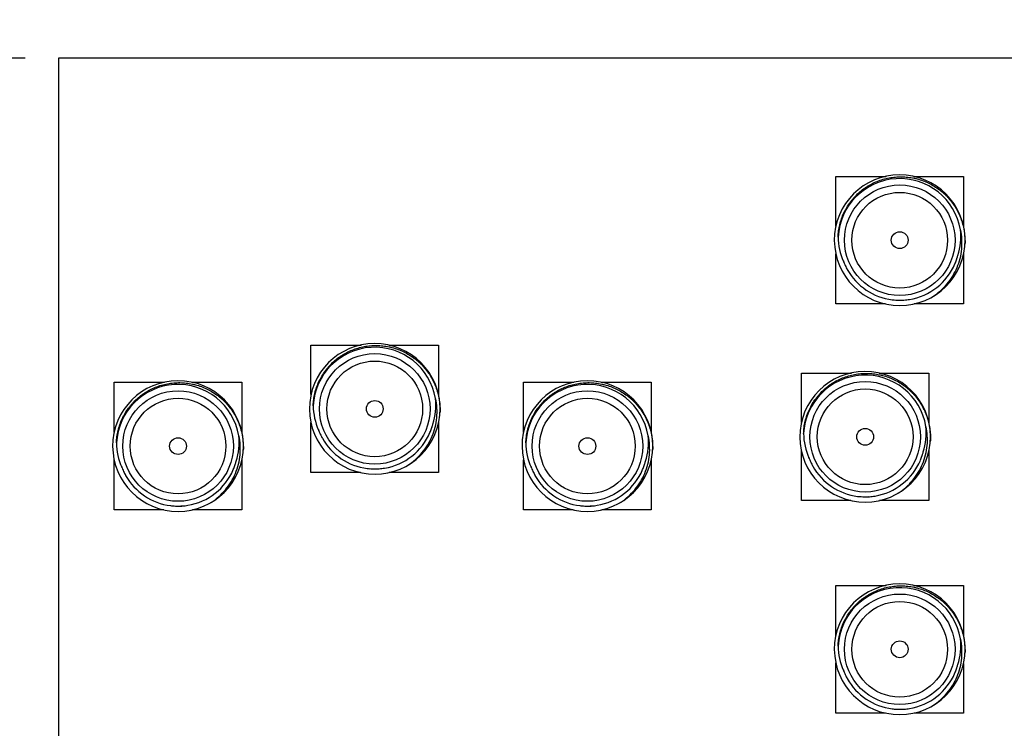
# Model space of a CAD drawing. Header units: inches. Extents: x 0 to 22, y 0 to 17.
# Tile 128 of 217: x 5.6 to 7.5, y 13.8 to 15.2. Entities that reach past the tile are written whole.
import ezdxf

# ---------------------------------------------------------------- set-up
doc = ezdxf.new("R2010")
doc.units = ezdxf.units.IN
doc.header["$LTSCALE"] = 1.21
doc.header["$MEASUREMENT"] = 0
doc.layers.get('0').update_dxf_attribs({"linetype": 'CONTINUOUS'})
doc.layers.add('02___PRT_ALL_AXES', color=7, linetype='CONTINUOUS')
doc.layers.add('DIMENSIONS', color=7, linetype='CONTINUOUS')
doc.styles.get("Standard").update_dxf_attribs({"font": 'txt', "width": 0.8})
doc.dimstyles.new('DIMSTYLE_1', dxfattribs={"dimtxt": 0.125, "dimasz": 0.18, "dimexe": 0.18, "dimexo": 0.0625, "dimgap": 0.09, "dimtad": 0, "dimtih": 1, "dimtoh": 1, "dimdec": 3, "dimzin": 4, "dimdsep": 46, "dimtxsty": 'STANDARD', "dimblk": '_FILLED', "dimblk1": '_FILLED', "dimblk2": '_FILLED', "dimcen": 0.09, "dimadec": 0, "dimazin": 0, "dimtp": 0.001, "dimtm": 0.001, "dimtfac": 1, "dimtdec": 3, "dimtofl": 0, "dimtmove": 0, "dimatfit": 3, "dimldrblk": '_FILLED', "dimfxl": 1, "dimtolj": 1, "dimtzin": 4, "dimarcsym": 0})

# ---------------------------------------------------------------- blocks, each defined once
blk = doc.blocks.new('*D3')
at = {"layer": 'DIMENSIONS', "color": 2, "linetype": 'CONTINUOUS'}
blk.add_line((5.6213, 15.1076), (5.2463, 15.1076), dxfattribs=at)
at = {"layer": 'DIMENSIONS', "color": 2, "linetype": 'CONTINUOUS', "insert": (5.1838, 15.1701), "char_height": 0.125, "width": 1.425, "attachment_point": 3, "line_spacing_factor": 0.9}
blk.add_mtext('6.560{\\Ftxt.shx;\\W1.000000;\\H0.125000; }[166.62]', dxfattribs=at)
blk = doc.blocks.new('_FILLED')
at = {"color": 0, "linetype": 'BYBLOCK'}
blk.add_solid([(0, 0), (-1, 0.174), (-1, -0.174)], dxfattribs=at)

msp = doc.modelspace()

# ---------------------------------------------------------------- linework, layer by layer
at = {"color": 7, "linetype": 'CONTINUOUS'}
for p, q in [((7.1463, 14.7919), (7.1463, 14.8851)), ((7.1463, 14.8851), (7.2408, 14.8851)), ((7.2925, 14.8851), (7.3863, 14.8851)), ((7.3863, 14.8851), (7.3863, 14.7906)), ((7.1463, 14.6451), (7.1463, 14.7393)), ((7.1604, 14.7256), (7.1604, 14.7258)), ((7.1605, 14.7252), (7.1606, 14.7251)), ((7.3863, 14.7386), (7.3863, 14.6451)), ((7.2396, 14.6451), (7.1463, 14.6451)), ((7.3863, 14.6451), (7.2933, 14.6451)), ((6.1588, 14.4744), (6.1588, 14.5676)), ((6.1588, 14.5676), (6.2533, 14.5676)), ((6.305, 14.5676), (6.3988, 14.5676)), ((6.3988, 14.5676), (6.3988, 14.4731)), ((7.0813, 14.4219), (7.0813, 14.5151)), ((7.0813, 14.5151), (7.1758, 14.5151)), ((7.2275, 14.5151), (7.3213, 14.5151)), ((7.3213, 14.5151), (7.3213, 14.4206)), ((5.7888, 14.4044), (5.7888, 14.4976)), ((5.7888, 14.4976), (5.8833, 14.4976)), ((5.935, 14.4976), (6.0288, 14.4976)), ((6.0288, 14.4976), (6.0288, 14.4031)), ((6.5588, 14.4044), (6.5588, 14.4976)), ((6.5588, 14.4976), (6.6533, 14.4976)), ((6.705, 14.4976), (6.7988, 14.4976)), ((6.7988, 14.4976), (6.7988, 14.4031)), ((6.1588, 14.3276), (6.1588, 14.4218)), ((6.3988, 14.4211), (6.3988, 14.3276)), ((6.1729, 14.4081), (6.1729, 14.4083)), ((6.173, 14.4077), (6.1731, 14.4076)), ((7.0813, 14.2751), (7.0813, 14.3693)), ((7.0954, 14.3556), (7.0954, 14.3558)), ((7.0955, 14.3552), (7.0956, 14.3551)), ((7.3213, 14.3686), (7.3213, 14.2751)), ((5.7888, 14.2576), (5.7888, 14.3518)), ((5.8029, 14.3381), (5.8029, 14.3383)), ((5.803, 14.3377), (5.8031, 14.3376)), ((6.0288, 14.3511), (6.0288, 14.2576)), ((6.5588, 14.2576), (6.5588, 14.3518)), ((6.5729, 14.3381), (6.5729, 14.3383)), ((6.573, 14.3377), (6.5731, 14.3376)), ((6.7988, 14.3511), (6.7988, 14.2576)), ((6.2521, 14.3276), (6.1588, 14.3276)), ((6.3988, 14.3276), (6.3058, 14.3276)), ((7.1746, 14.2751), (7.0813, 14.2751)), ((7.3213, 14.2751), (7.2283, 14.2751)), ((5.8821, 14.2576), (5.7888, 14.2576)), ((6.0288, 14.2576), (5.9358, 14.2576)), ((6.6521, 14.2576), (6.5588, 14.2576)), ((6.7988, 14.2576), (6.7058, 14.2576)), ((7.1463, 14.0219), (7.1463, 14.1151)), ((7.1463, 14.1151), (7.2408, 14.1151)), ((7.2925, 14.1151), (7.3863, 14.1151)), ((7.3863, 14.1151), (7.3863, 14.0206)), ((7.1463, 13.8751), (7.1463, 13.9693)), ((7.3863, 13.9686), (7.3863, 13.8751)), ((7.1604, 13.9556), (7.1604, 13.9558)), ((7.1605, 13.9552), (7.1606, 13.9551)), ((7.2396, 13.8751), (7.1463, 13.8751)), ((7.3863, 13.8751), (7.2933, 13.8751))]:
    msp.add_line(p, q, dxfattribs=at)
for centre, radius, start, end in [((7.2663, 14.7651), 0.123, 354.3786, 354.3679), ((7.2663, 14.7651), 0.116, 9.6674, 177.0667), ((7.267, 14.7722), 0.1143, 341.8427, 6.2355), ((7.2648, 14.7721), 0.1143, 180.5015, 204.2339), ((7.2663, 14.7629), 0.1228, 355.3913, 357.5066), ((7.2662, 14.7651), 0.1128, 199.7696, 200.3683), ((7.266, 14.765), 0.1127, 200.4817, 200.6721), ((7.266, 14.765), 0.1127, 200.6721, 201.0491), ((7.263, 14.7714), 0.1125, 204.3428, 204.9488), ((7.2659, 14.765), 0.1126, 201.0491, 201.367), ((7.2662, 14.7652), 0.1131, 336.8849, 340.9799), ((7.2661, 14.7652), 0.1132, 340.9784, 341.6252), ((7.2661, 14.7652), 0.1132, 341.6252, 342.3782), ((7.2664, 14.7651), 0.1129, 342.2784, 345.3648), ((7.2665, 14.7651), 0.1128, 342.3763, 345.3662), ((7.2663, 14.7652), 0.113, 201.3681, 206.1234), ((7.2663, 14.7651), 0.113, 206.1215, 208.4148), ((7.2662, 14.7651), 0.1129, 208.4154, 208.788), ((7.2662, 14.7651), 0.1129, 208.788, 209.2651), ((7.2663, 14.7651), 0.113, 209.2652, 262.8202), ((7.2663, 14.7651), 0.113, 279.4164, 336.8808), ((7.2663, 14.765), 0.1129, 262.8196, 264.7192), ((7.2663, 14.7652), 0.113, 264.7208, 267.6936), ((7.2663, 14.7653), 0.1132, 267.6926, 272.5198), ((7.2663, 14.7651), 0.113, 269.3727, 272.5649), ((7.2663, 14.7649), 0.1127, 272.5222, 273.1581), ((7.2663, 14.7648), 0.1127, 272.5656, 273.1674), ((7.2663, 14.7648), 0.1126, 273.1582, 273.367), ((7.2663, 14.7647), 0.1125, 273.1674, 273.367), ((7.2663, 14.7647), 0.1126, 273.367, 273.5608), ((7.2663, 14.7648), 0.1127, 273.5608, 274.0521), ((7.2663, 14.7652), 0.1131, 274.0536, 279.4162), ((6.2788, 14.4476), 0.123, 354.3786, 354.3679), ((6.2788, 14.4476), 0.116, 9.6674, 177.0667), ((7.2013, 14.3951), 0.123, 354.3786, 354.3679), ((7.2013, 14.3951), 0.116, 9.6674, 177.0667), ((5.9088, 14.3776), 0.123, 354.3786, 354.3679), ((5.9088, 14.3776), 0.116, 9.6674, 177.0667), ((6.6788, 14.3776), 0.123, 354.3786, 354.3679), ((6.6788, 14.3776), 0.116, 9.6674, 177.0667), ((6.2795, 14.4547), 0.1143, 341.8427, 6.2355), ((6.2773, 14.4546), 0.1143, 180.5015, 204.2339), ((6.2788, 14.4454), 0.1228, 355.3913, 357.5066), ((6.2787, 14.4477), 0.1131, 336.8849, 340.9799), ((6.2786, 14.4477), 0.1132, 340.9784, 341.6252), ((6.2786, 14.4477), 0.1132, 341.6252, 342.3782), ((6.2789, 14.4476), 0.1129, 342.2784, 345.3648), ((6.279, 14.4476), 0.1128, 342.3763, 345.3662), ((7.202, 14.4022), 0.1143, 341.8427, 6.2355), ((5.9095, 14.3847), 0.1143, 341.8427, 6.2355), ((6.2787, 14.4476), 0.1128, 199.7696, 200.3683), ((6.2785, 14.4475), 0.1127, 200.4817, 200.6721), ((6.2785, 14.4475), 0.1127, 200.6721, 201.0491), ((6.2755, 14.4539), 0.1125, 204.3428, 204.9488), ((6.2784, 14.4475), 0.1126, 201.0491, 201.367), ((6.2788, 14.4477), 0.113, 201.3681, 206.1234), ((6.2788, 14.4476), 0.113, 206.1215, 208.4148), ((6.2787, 14.4476), 0.1129, 208.4154, 208.788), ((6.2787, 14.4476), 0.1129, 208.788, 209.2651), ((6.2788, 14.4476), 0.113, 209.2652, 262.8202), ((6.2788, 14.4476), 0.113, 279.4164, 336.8808), ((6.6795, 14.3847), 0.1143, 341.8427, 6.2355), ((7.1998, 14.4021), 0.1143, 180.5015, 204.2339), ((5.9073, 14.3846), 0.1143, 180.5015, 204.2339), ((6.6773, 14.3846), 0.1143, 180.5015, 204.2339), ((7.2013, 14.3929), 0.1228, 355.3913, 357.5066), ((5.9088, 14.3754), 0.1228, 355.3913, 357.5066), ((6.6788, 14.3754), 0.1228, 355.3913, 357.5066), ((7.2012, 14.3951), 0.1128, 199.7696, 200.3683), ((7.201, 14.395), 0.1127, 200.4817, 200.6721), ((7.201, 14.395), 0.1127, 200.6721, 201.0491), ((7.198, 14.4014), 0.1125, 204.3428, 204.9488), ((7.2009, 14.395), 0.1126, 201.0491, 201.367), ((7.2013, 14.3952), 0.113, 201.3681, 206.1234), ((7.2012, 14.3952), 0.1131, 336.8849, 340.9799), ((7.2011, 14.3952), 0.1132, 340.9784, 341.6252), ((7.2011, 14.3952), 0.1132, 341.6252, 342.3782), ((7.2014, 14.3951), 0.1129, 342.2784, 345.3648), ((7.2015, 14.3951), 0.1128, 342.3763, 345.3662), ((5.9087, 14.3776), 0.1128, 199.7696, 200.3683), ((5.9085, 14.3775), 0.1127, 200.4817, 200.6721), ((5.9085, 14.3775), 0.1127, 200.6721, 201.0491), ((5.9055, 14.3839), 0.1125, 204.3428, 204.9488), ((5.9084, 14.3775), 0.1126, 201.0491, 201.367), ((5.9088, 14.3777), 0.113, 201.3681, 206.1234), ((5.9087, 14.3777), 0.1131, 336.8849, 340.9799), ((5.9086, 14.3777), 0.1132, 340.9784, 341.6252), ((5.9086, 14.3777), 0.1132, 341.6252, 342.3782), ((5.9089, 14.3776), 0.1129, 342.2784, 345.3648), ((5.909, 14.3776), 0.1128, 342.3763, 345.3662), ((6.2788, 14.4475), 0.1129, 262.8196, 264.7192), ((6.2788, 14.4477), 0.1131, 274.0536, 279.4162), ((6.6787, 14.3776), 0.1128, 199.7696, 200.3683), ((6.6785, 14.3775), 0.1127, 200.4817, 200.6721), ((6.6785, 14.3775), 0.1127, 200.6721, 201.0491), ((6.6755, 14.3839), 0.1125, 204.3428, 204.9488), ((6.6784, 14.3775), 0.1126, 201.0491, 201.367), ((6.6788, 14.3777), 0.113, 201.3681, 206.1234), ((6.6787, 14.3777), 0.1131, 336.8849, 340.9799), ((6.6786, 14.3777), 0.1132, 340.9784, 341.6252), ((6.6786, 14.3777), 0.1132, 341.6252, 342.3782), ((6.6789, 14.3776), 0.1129, 342.2784, 345.3648), ((6.679, 14.3776), 0.1128, 342.3763, 345.3662), ((7.2013, 14.3951), 0.113, 206.1215, 208.4148), ((7.2012, 14.3951), 0.1129, 208.4154, 208.788), ((7.2012, 14.3951), 0.1129, 208.788, 209.2651), ((7.2013, 14.3951), 0.113, 209.2652, 262.8202), ((7.2013, 14.3951), 0.113, 279.4164, 336.8808), ((5.9088, 14.3776), 0.113, 206.1215, 208.4148), ((5.9087, 14.3776), 0.1129, 208.4154, 208.788), ((5.9087, 14.3776), 0.1129, 208.788, 209.2651), ((5.9088, 14.3776), 0.113, 209.2652, 262.8202), ((5.9088, 14.3776), 0.113, 279.4164, 336.8808), ((6.2788, 14.4477), 0.113, 264.7208, 267.6936), ((6.2788, 14.4478), 0.1132, 267.6926, 272.5198), ((6.2788, 14.4476), 0.113, 269.3727, 272.5649), ((6.2788, 14.4474), 0.1127, 272.5222, 273.1581), ((6.2788, 14.4473), 0.1127, 272.5656, 273.1674), ((6.2788, 14.4473), 0.1126, 273.1582, 273.367), ((6.2788, 14.4472), 0.1125, 273.1674, 273.367), ((6.2788, 14.4472), 0.1126, 273.367, 273.5608), ((6.2788, 14.4473), 0.1127, 273.5608, 274.0521), ((6.6788, 14.3776), 0.113, 206.1215, 208.4148), ((6.6787, 14.3776), 0.1129, 208.4154, 208.788), ((6.6787, 14.3776), 0.1129, 208.788, 209.2651), ((6.6788, 14.3776), 0.113, 209.2652, 262.8202), ((6.6788, 14.3776), 0.113, 279.4164, 336.8808), ((7.2013, 14.395), 0.1129, 262.8196, 264.7192), ((7.2013, 14.3952), 0.113, 264.7208, 267.6936), ((7.2013, 14.3953), 0.1132, 267.6926, 272.5198), ((7.2013, 14.3951), 0.113, 269.3727, 272.5649), ((7.2013, 14.3949), 0.1127, 272.5222, 273.1581), ((7.2013, 14.3948), 0.1127, 272.5656, 273.1674), ((7.2013, 14.3948), 0.1126, 273.1582, 273.367), ((7.2013, 14.3947), 0.1125, 273.1674, 273.367), ((7.2013, 14.3947), 0.1126, 273.367, 273.5608), ((7.2013, 14.3948), 0.1127, 273.5608, 274.0521), ((7.2013, 14.3952), 0.1131, 274.0536, 279.4162), ((5.9088, 14.3775), 0.1129, 262.8196, 264.7192), ((5.9088, 14.3777), 0.113, 264.7208, 267.6936), ((5.9088, 14.3778), 0.1132, 267.6926, 272.5198), ((5.9088, 14.3776), 0.113, 269.3727, 272.5649), ((5.9088, 14.3774), 0.1127, 272.5222, 273.1581), ((5.9088, 14.3773), 0.1127, 272.5656, 273.1674), ((5.9088, 14.3773), 0.1126, 273.1582, 273.367), ((5.9088, 14.3772), 0.1125, 273.1674, 273.367), ((5.9088, 14.3772), 0.1126, 273.367, 273.5608), ((5.9088, 14.3773), 0.1127, 273.5608, 274.0521), ((5.9088, 14.3777), 0.1131, 274.0536, 279.4162), ((6.6788, 14.3775), 0.1129, 262.8196, 264.7192), ((6.6788, 14.3777), 0.113, 264.7208, 267.6936), ((6.6788, 14.3778), 0.1132, 267.6926, 272.5198), ((6.6788, 14.3776), 0.113, 269.3727, 272.5649), ((6.6788, 14.3774), 0.1127, 272.5222, 273.1581), ((6.6788, 14.3773), 0.1127, 272.5656, 273.1674), ((6.6788, 14.3773), 0.1126, 273.1582, 273.367), ((6.6788, 14.3772), 0.1125, 273.1674, 273.367), ((6.6788, 14.3772), 0.1126, 273.367, 273.5608), ((6.6788, 14.3773), 0.1127, 273.5608, 274.0521), ((6.6788, 14.3777), 0.1131, 274.0536, 279.4162), ((7.2663, 13.9951), 0.123, 354.3786, 354.3679), ((7.2663, 13.9951), 0.116, 9.6674, 177.0667), ((7.267, 14.0022), 0.1143, 341.8427, 6.2355), ((7.2648, 14.0021), 0.1143, 180.5015, 204.2339), ((7.2663, 13.9929), 0.1228, 355.3913, 357.5066), ((7.2664, 13.9951), 0.1129, 342.2784, 345.3648), ((7.2665, 13.9951), 0.1128, 342.3763, 345.3662), ((7.2662, 13.9951), 0.1128, 199.7696, 200.3683), ((7.266, 13.995), 0.1127, 200.4817, 200.6721), ((7.266, 13.995), 0.1127, 200.6721, 201.0491), ((7.263, 14.0014), 0.1125, 204.3428, 204.9488), ((7.2659, 13.995), 0.1126, 201.0491, 201.367), ((7.2663, 13.9952), 0.113, 201.3681, 206.1234), ((7.2663, 13.9951), 0.113, 279.4164, 336.8808), ((7.2662, 13.9952), 0.1131, 336.8849, 340.9799), ((7.2661, 13.9952), 0.1132, 340.9784, 341.6252), ((7.2661, 13.9952), 0.1132, 341.6252, 342.3782), ((7.2663, 13.9951), 0.113, 206.1215, 208.4148), ((7.2662, 13.9951), 0.1129, 208.4154, 208.788), ((7.2662, 13.9951), 0.1129, 208.788, 209.2651), ((7.2663, 13.9951), 0.113, 209.2652, 262.8202), ((7.2663, 13.995), 0.1129, 262.8196, 264.7192), ((7.2663, 13.9952), 0.113, 264.7208, 267.6936), ((7.2663, 13.9953), 0.1132, 267.6926, 272.5198), ((7.2663, 13.9951), 0.113, 269.3727, 272.5649), ((7.2663, 13.9949), 0.1127, 272.5222, 273.1581), ((7.2663, 13.9948), 0.1127, 272.5656, 273.1674), ((7.2663, 13.9948), 0.1126, 273.1582, 273.367), ((7.2663, 13.9947), 0.1125, 273.1674, 273.367), ((7.2663, 13.9947), 0.1126, 273.367, 273.5608), ((7.2663, 13.9948), 0.1127, 273.5608, 274.0521), ((7.2663, 13.9952), 0.1131, 274.0536, 279.4162)]:
    msp.add_arc(centre, radius, start, end, dxfattribs=at)
for points, knots in [([(7.1505, 14.7711), (7.1506, 14.775), (7.1511, 14.7809), (7.1523, 14.7886), (7.1539, 14.7963), (7.1567, 14.8057), (7.1604, 14.8148), (7.1639, 14.8218), (7.1677, 14.8287), (7.1721, 14.8352), (7.1769, 14.8414), (7.1821, 14.8473), (7.189, 14.8543), (7.1966, 14.8605), (7.2031, 14.865), (7.2097, 14.8691), (7.2184, 14.8737), (7.2294, 14.8781), (7.2407, 14.8814), (7.2503, 14.8832), (7.2581, 14.8841), (7.2659, 14.8846), (7.2758, 14.8845), (7.2855, 14.8834), (7.2932, 14.882), (7.3009, 14.8802), (7.3102, 14.8772), (7.3211, 14.8726), (7.3314, 14.8669), (7.3395, 14.8613), (7.3456, 14.8565), (7.35, 14.8526), (7.3543, 14.8485), (7.3596, 14.8427), (7.3658, 14.8351), (7.3712, 14.8269), (7.375, 14.82), (7.3777, 14.8148), (7.38, 14.8094), (7.3828, 14.8021), (7.3856, 14.7927), (7.3876, 14.783), (7.3885, 14.7752), (7.3891, 14.7674), (7.3892, 14.7615), (7.389, 14.7576)], [0, 0, 0, 0, 0.031239, 0.046873, 0.062504, 0.093748, 0.124993, 0.140622, 0.15625, 0.187496, 0.203124, 0.218752, 0.249998, 0.281245, 0.296873, 0.3125, 0.343747, 0.374993, 0.40624, 0.437486, 0.453114, 0.468742, 0.499988, 0.531235, 0.546863, 0.562491, 0.593738, 0.624984, 0.656231, 0.687478, 0.703106, 0.718734, 0.734362, 0.74999, 0.781236, 0.812483, 0.828111, 0.843739, 0.859367, 0.874996, 0.906242, 0.937487, 0.953116, 0.968748, 1, 1, 1, 1]), ([(7.3285, 14.659), (7.3335, 14.6623), (7.3432, 14.6696), (7.3558, 14.6826), (7.3664, 14.6974), (7.3746, 14.7135), (7.3804, 14.7307), (7.3834, 14.7486), (7.3837, 14.7668), (7.382, 14.7787), (7.3807, 14.7846)], [0, 0, 0, 0, 0.125011, 0.250021, 0.375026, 0.500028, 0.625026, 0.750021, 0.875012, 1, 1, 1, 1]), ([(6.163, 14.4536), (6.1631, 14.4575), (6.1636, 14.4634), (6.1648, 14.4711), (6.1664, 14.4788), (6.1692, 14.4882), (6.1729, 14.4973), (6.1764, 14.5043), (6.1802, 14.5112), (6.1846, 14.5177), (6.1894, 14.5239), (6.1946, 14.5298), (6.2015, 14.5368), (6.2091, 14.543), (6.2156, 14.5475), (6.2222, 14.5516), (6.2309, 14.5562), (6.2419, 14.5606), (6.2532, 14.5639), (6.2628, 14.5657), (6.2706, 14.5666), (6.2784, 14.5671), (6.2883, 14.567), (6.298, 14.5659), (6.3057, 14.5645), (6.3134, 14.5627), (6.3227, 14.5597), (6.3336, 14.5551), (6.3439, 14.5494), (6.352, 14.5438), (6.3581, 14.539), (6.3625, 14.5351), (6.3668, 14.531), (6.3721, 14.5252), (6.3783, 14.5176), (6.3837, 14.5094), (6.3875, 14.5025), (6.3902, 14.4973), (6.3925, 14.4919), (6.3953, 14.4846), (6.3981, 14.4752), (6.4001, 14.4655), (6.401, 14.4577), (6.4016, 14.4499), (6.4017, 14.444), (6.4015, 14.4401)], [0, 0, 0, 0, 0.031239, 0.046873, 0.062504, 0.093748, 0.124993, 0.140622, 0.15625, 0.187496, 0.203124, 0.218752, 0.249998, 0.281245, 0.296873, 0.3125, 0.343747, 0.374993, 0.40624, 0.437486, 0.453114, 0.468742, 0.499988, 0.531235, 0.546863, 0.562491, 0.593738, 0.624984, 0.656231, 0.687478, 0.703106, 0.718734, 0.734362, 0.74999, 0.781236, 0.812483, 0.828111, 0.843739, 0.859367, 0.874996, 0.906242, 0.937487, 0.953116, 0.968748, 1, 1, 1, 1]), ([(7.0855, 14.4011), (7.0856, 14.405), (7.0861, 14.4109), (7.0873, 14.4186), (7.0889, 14.4263), (7.0917, 14.4357), (7.0954, 14.4448), (7.0989, 14.4518), (7.1027, 14.4587), (7.1071, 14.4652), (7.1119, 14.4714), (7.1171, 14.4773), (7.124, 14.4843), (7.1316, 14.4905), (7.1381, 14.495), (7.1447, 14.4991), (7.1534, 14.5037), (7.1644, 14.5081), (7.1757, 14.5114), (7.1853, 14.5132), (7.1931, 14.5141), (7.2009, 14.5146), (7.2108, 14.5145), (7.2205, 14.5134), (7.2282, 14.512), (7.2359, 14.5102), (7.2452, 14.5072), (7.2561, 14.5026), (7.2664, 14.4969), (7.2745, 14.4913), (7.2806, 14.4865), (7.285, 14.4826), (7.2893, 14.4785), (7.2946, 14.4727), (7.3008, 14.4651), (7.3062, 14.4569), (7.31, 14.45), (7.3127, 14.4448), (7.315, 14.4394), (7.3178, 14.4321), (7.3206, 14.4227), (7.3226, 14.413), (7.3235, 14.4052), (7.3241, 14.3974), (7.3242, 14.3915), (7.324, 14.3876)], [0, 0, 0, 0, 0.031239, 0.046873, 0.062504, 0.093748, 0.124993, 0.140622, 0.15625, 0.187496, 0.203124, 0.218752, 0.249998, 0.281245, 0.296873, 0.3125, 0.343747, 0.374993, 0.40624, 0.437486, 0.453114, 0.468742, 0.499988, 0.531235, 0.546863, 0.562491, 0.593738, 0.624984, 0.656231, 0.687478, 0.703106, 0.718734, 0.734362, 0.74999, 0.781236, 0.812483, 0.828111, 0.843739, 0.859367, 0.874996, 0.906242, 0.937487, 0.953116, 0.968748, 1, 1, 1, 1]), ([(5.793, 14.3836), (5.7931, 14.3875), (5.7936, 14.3934), (5.7948, 14.4011), (5.7964, 14.4088), (5.7992, 14.4182), (5.8029, 14.4273), (5.8064, 14.4343), (5.8102, 14.4412), (5.8146, 14.4477), (5.8194, 14.4539), (5.8246, 14.4598), (5.8315, 14.4668), (5.8391, 14.473), (5.8456, 14.4775), (5.8522, 14.4816), (5.8609, 14.4862), (5.8719, 14.4906), (5.8832, 14.4939), (5.8928, 14.4957), (5.9006, 14.4966), (5.9084, 14.4971), (5.9183, 14.497), (5.928, 14.4959), (5.9357, 14.4945), (5.9434, 14.4927), (5.9527, 14.4897), (5.9636, 14.4851), (5.9739, 14.4794), (5.982, 14.4738), (5.9881, 14.469), (5.9925, 14.4651), (5.9968, 14.461), (6.0021, 14.4552), (6.0083, 14.4476), (6.0137, 14.4394), (6.0175, 14.4325), (6.0202, 14.4273), (6.0225, 14.4219), (6.0253, 14.4146), (6.0281, 14.4052), (6.0301, 14.3955), (6.031, 14.3877), (6.0316, 14.3799), (6.0317, 14.374), (6.0315, 14.3701)], [0, 0, 0, 0, 0.031239, 0.046873, 0.062504, 0.093748, 0.124993, 0.140622, 0.15625, 0.187496, 0.203124, 0.218752, 0.249998, 0.281245, 0.296873, 0.3125, 0.343747, 0.374993, 0.40624, 0.437486, 0.453114, 0.468742, 0.499988, 0.531235, 0.546863, 0.562491, 0.593738, 0.624984, 0.656231, 0.687478, 0.703106, 0.718734, 0.734362, 0.74999, 0.781236, 0.812483, 0.828111, 0.843739, 0.859367, 0.874996, 0.906242, 0.937487, 0.953116, 0.968748, 1, 1, 1, 1]), ([(6.563, 14.3836), (6.5631, 14.3875), (6.5636, 14.3934), (6.5648, 14.4011), (6.5664, 14.4088), (6.5692, 14.4182), (6.5729, 14.4273), (6.5764, 14.4343), (6.5802, 14.4412), (6.5846, 14.4477), (6.5894, 14.4539), (6.5946, 14.4598), (6.6015, 14.4668), (6.6091, 14.473), (6.6156, 14.4775), (6.6222, 14.4816), (6.6309, 14.4862), (6.6419, 14.4906), (6.6532, 14.4939), (6.6628, 14.4957), (6.6706, 14.4966), (6.6784, 14.4971), (6.6883, 14.497), (6.698, 14.4959), (6.7057, 14.4945), (6.7134, 14.4927), (6.7227, 14.4897), (6.7336, 14.4851), (6.7439, 14.4794), (6.752, 14.4738), (6.7581, 14.469), (6.7625, 14.4651), (6.7668, 14.461), (6.7721, 14.4552), (6.7783, 14.4476), (6.7837, 14.4394), (6.7875, 14.4325), (6.7902, 14.4273), (6.7925, 14.4219), (6.7953, 14.4146), (6.7981, 14.4052), (6.8001, 14.3955), (6.801, 14.3877), (6.8016, 14.3799), (6.8017, 14.374), (6.8015, 14.3701)], [0, 0, 0, 0, 0.031239, 0.046873, 0.062504, 0.093748, 0.124993, 0.140622, 0.15625, 0.187496, 0.203124, 0.218752, 0.249998, 0.281245, 0.296873, 0.3125, 0.343747, 0.374993, 0.40624, 0.437486, 0.453114, 0.468742, 0.499988, 0.531235, 0.546863, 0.562491, 0.593738, 0.624984, 0.656231, 0.687478, 0.703106, 0.718734, 0.734362, 0.74999, 0.781236, 0.812483, 0.828111, 0.843739, 0.859367, 0.874996, 0.906242, 0.937487, 0.953116, 0.968748, 1, 1, 1, 1]), ([(6.341, 14.3415), (6.346, 14.3448), (6.3557, 14.3521), (6.3683, 14.3651), (6.3789, 14.3799), (6.3871, 14.396), (6.3929, 14.4132), (6.3959, 14.4311), (6.3962, 14.4493), (6.3945, 14.4612), (6.3932, 14.4671)], [0, 0, 0, 0, 0.125011, 0.250021, 0.375026, 0.500028, 0.625026, 0.750021, 0.875012, 1, 1, 1, 1]), ([(7.2635, 14.289), (7.2685, 14.2923), (7.2782, 14.2996), (7.2908, 14.3126), (7.3014, 14.3274), (7.3096, 14.3435), (7.3154, 14.3607), (7.3184, 14.3786), (7.3187, 14.3968), (7.317, 14.4087), (7.3157, 14.4146)], [0, 0, 0, 0, 0.125011, 0.250021, 0.375026, 0.500028, 0.625026, 0.750021, 0.875012, 1, 1, 1, 1]), ([(5.971, 14.2715), (5.976, 14.2748), (5.9857, 14.2821), (5.9983, 14.2951), (6.0089, 14.3099), (6.0171, 14.326), (6.0229, 14.3432), (6.0259, 14.3611), (6.0262, 14.3793), (6.0245, 14.3912), (6.0232, 14.3971)], [0, 0, 0, 0, 0.125011, 0.250021, 0.375026, 0.500028, 0.625026, 0.750021, 0.875012, 1, 1, 1, 1]), ([(6.741, 14.2715), (6.746, 14.2748), (6.7557, 14.2821), (6.7683, 14.2951), (6.7789, 14.3099), (6.7871, 14.326), (6.7929, 14.3432), (6.7959, 14.3611), (6.7962, 14.3793), (6.7945, 14.3912), (6.7932, 14.3971)], [0, 0, 0, 0, 0.125011, 0.250021, 0.375026, 0.500028, 0.625026, 0.750021, 0.875012, 1, 1, 1, 1]), ([(7.1505, 14.0011), (7.1506, 14.005), (7.1511, 14.0109), (7.1523, 14.0186), (7.1539, 14.0263), (7.1567, 14.0357), (7.1604, 14.0448), (7.1639, 14.0518), (7.1677, 14.0587), (7.1721, 14.0652), (7.1769, 14.0714), (7.1821, 14.0773), (7.189, 14.0843), (7.1966, 14.0905), (7.2031, 14.095), (7.2097, 14.0991), (7.2184, 14.1037), (7.2294, 14.1081), (7.2407, 14.1114), (7.2503, 14.1132), (7.2581, 14.1141), (7.2659, 14.1146), (7.2758, 14.1145), (7.2855, 14.1134), (7.2932, 14.112), (7.3009, 14.1102), (7.3102, 14.1072), (7.3211, 14.1026), (7.3314, 14.0969), (7.3395, 14.0913), (7.3456, 14.0865), (7.35, 14.0826), (7.3543, 14.0785), (7.3596, 14.0727), (7.3658, 14.0651), (7.3712, 14.0569), (7.375, 14.05), (7.3777, 14.0448), (7.38, 14.0394), (7.3828, 14.0321), (7.3856, 14.0227), (7.3876, 14.013), (7.3885, 14.0052), (7.3891, 13.9974), (7.3892, 13.9915), (7.389, 13.9876)], [0, 0, 0, 0, 0.031239, 0.046873, 0.062504, 0.093748, 0.124993, 0.140622, 0.15625, 0.187496, 0.203124, 0.218752, 0.249998, 0.281245, 0.296873, 0.3125, 0.343747, 0.374993, 0.40624, 0.437486, 0.453114, 0.468742, 0.499988, 0.531235, 0.546863, 0.562491, 0.593738, 0.624984, 0.656231, 0.687478, 0.703106, 0.718734, 0.734362, 0.74999, 0.781236, 0.812483, 0.828111, 0.843739, 0.859367, 0.874996, 0.906242, 0.937487, 0.953116, 0.968748, 1, 1, 1, 1]), ([(7.3285, 13.889), (7.3335, 13.8923), (7.3432, 13.8996), (7.3558, 13.9126), (7.3664, 13.9274), (7.3746, 13.9435), (7.3804, 13.9607), (7.3834, 13.9786), (7.3837, 13.9968), (7.382, 14.0087), (7.3807, 14.0146)], [0, 0, 0, 0, 0.125011, 0.250021, 0.375026, 0.500028, 0.625026, 0.750021, 0.875012, 1, 1, 1, 1])]:
    msp.add_open_spline(points, degree=3, knots=knots, dxfattribs=at)
at = {"layer": '02___PRT_ALL_AXES', "color": 7, "linetype": 'CONTINUOUS'}
for p, q in [((5.6838, 15.1076), (5.6838, 8.5476)), ((13.6838, 15.1076), (5.6838, 15.1076))]:
    msp.add_line(p, q, dxfattribs=at)
for centre, radius in [((7.2663, 14.7651), 0.104), ((7.2663, 14.7651), 0.09), ((7.2663, 14.7651), 0.0158), ((6.2788, 14.4476), 0.104), ((6.2788, 14.4476), 0.09), ((7.2013, 14.3951), 0.104), ((7.2013, 14.3951), 0.09), ((5.9088, 14.3776), 0.104), ((5.9088, 14.3776), 0.09), ((6.6788, 14.3776), 0.104), ((6.6788, 14.3776), 0.09), ((6.2788, 14.4476), 0.0158), ((7.2013, 14.3951), 0.0158), ((5.9088, 14.3776), 0.0158), ((6.6788, 14.3776), 0.0158), ((7.2663, 13.9951), 0.104), ((7.2663, 13.9951), 0.09), ((7.2663, 13.9951), 0.0158)]:
    msp.add_circle(centre, radius, dxfattribs=at)

# ---------------------------------------------------------------- dimensions: what is measured, and where the dimension line sits
at = {"layer": 'DIMENSIONS', "color": 2, "linetype": 'CONTINUOUS'}
dim = msp.add_ordinate_dim(feature_location=(5.6213, 15.1076), offset=(-0.375, 0), dtype=0, origin=(5.6838, 8.5476), dimstyle='DIMSTYLE_1', dxfattribs=at)
dim.commit()
dim.dimension.update_dxf_attribs({"geometry": '*D3', "text_midpoint": (4.1713, 15.1076)})

doc.saveas('drawing.dxf')
